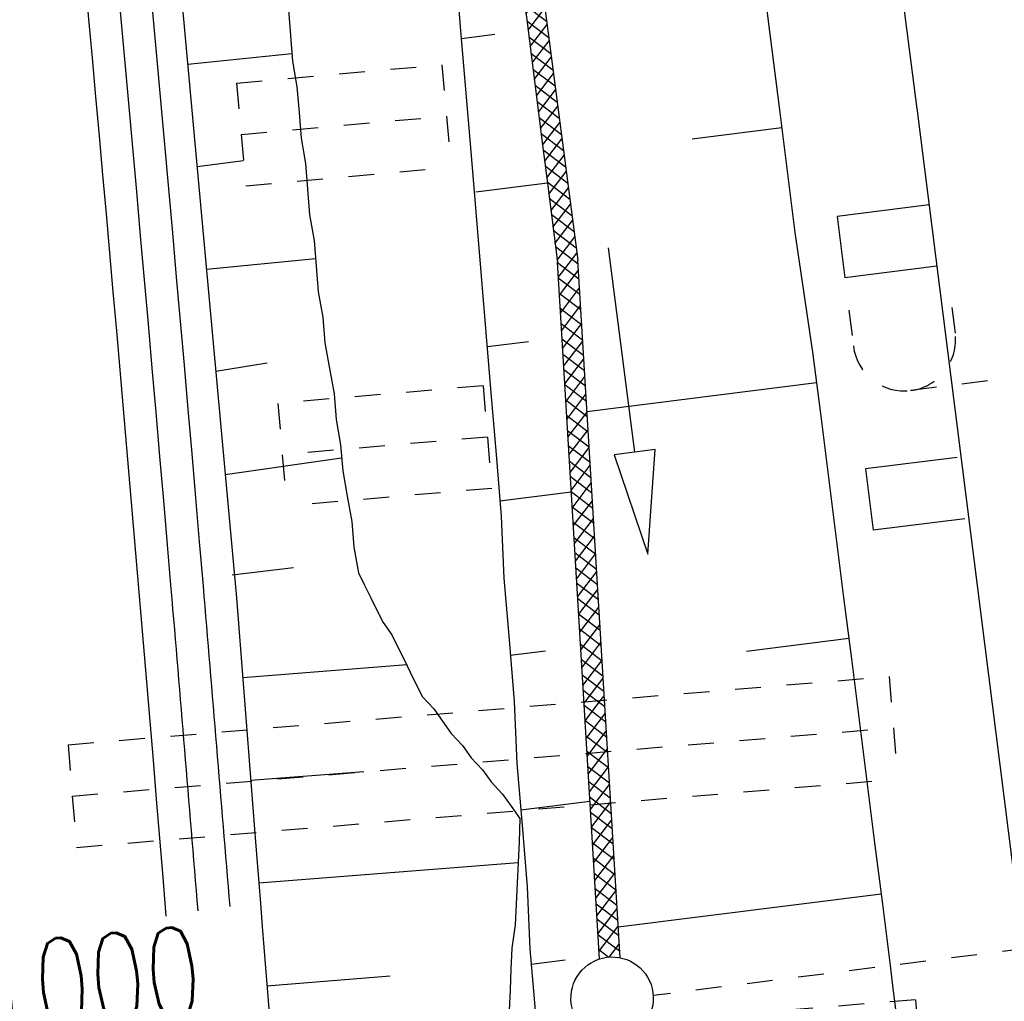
# Model space of a CAD drawing. Extents: x 447693 to 448165, y 439527 to 440695.
# Tile 57 of 88: x 447857 to 447876, y 440112 to 440131. Entities that reach past the tile are written whole.
import ezdxf

# ---------------------------------------------------------------- set-up
doc = ezdxf.new("R2010")
doc.units = 0
doc.header["$LTSCALE"] = 2
doc.header["$MEASUREMENT"] = 0
for name, pattern in [('ACAD_ISO05W100', [0.5, 0.25, -0.25]), ('AUSGEZOGEN', [0]), ('PUNKTX2', [0.5, 0.25, -0.25]), ('STRICHLINIEX2', [0.5, 0.25, -0.25])]:
    doc.linetypes.add(name, pattern=pattern)
doc.layers.get('0').update_dxf_attribs({"linetype": 'AUSGEZOGEN'})
for name, color, linetype in [('DB-Durchlässe', 15, 'CONTINUOUS'), ('DB-GRABEN', 15, 'AUSGEZOGEN'), ('DB-HZV-Stützscheiben', 15, 'CONTINUOUS'), ('DB-Ingenieurbauwerke', 15, 'CONTINUOUS'), ('DB-Kabelanlagen', 15, 'CONTINUOUS'), ('DB-Wegboeschungen', 15, 'CONTINUOUS'), ('DB-Wegdurchlässe', 15, 'CONTINUOUS'), ('DB-Wege', 15, 'CONTINUOUS'), ('FBRTOP', 250, 'AUSGEZOGEN')]:
    doc.layers.add(name, color=color, linetype=linetype)
doc.styles.add('ROMANS', font='romans.shx', dxfattribs={"width": 0.8})

# ---------------------------------------------------------------- blocks, each defined once
blk = doc.blocks.new('*X376')
at = {"color": 0, "linetype": 'ByBlock'}
for p, q in [((-441410.1001947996, -127348.6233307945), (-441372.7218344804, -127311.2449704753)), ((-441408.2880715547, -127665.0092590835), (-441079.4264450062, -127336.147632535)), ((-440867.2246538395, -127752.6934373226), (-441302.7303982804, -127317.1876928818)), ((-440524.4089571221, -127777.3110825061), (-440955.0085268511, -127346.7115127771)), ((-441210.0403505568, -127728.0757921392), (-441409.0667917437, -127529.0493509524)), ((-441156.9677073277, -127731.8869463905), (-440786.1310555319, -127361.0502945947)), ((-440860.0885886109, -127753.2058792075), (-440492.8356660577, -127385.9529566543)), ((-440182.4318277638, -127801.0901603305), (-440607.2866554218, -127376.2353326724)), ((-440563.2094698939, -127774.5248120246), (-440199.5402765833, -127410.855618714)), ((-440266.1478602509, -127795.6612539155), (-439906.2448871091, -127435.7582807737)), ((-439842.167984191, -127823.1559523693), (-440259.5647839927, -127405.7591525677)), ((-439967.3279973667, -127815.0394425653), (-439612.9494976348, -127460.6609428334)), ((-439501.9041406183, -127845.2217444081), (-439911.8429125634, -127435.282972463)), ((-439668.5081344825, -127834.4176312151), (-439319.6541081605, -127485.563604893)), ((-439146.8876775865, -127882.0401559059), (-439564.1210411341, -127464.8067923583)), ((-439370.9338619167, -127855.0414101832), (-439026.3587186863, -127510.4662669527)), ((-438785.0912502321, -127925.6385317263), (-439216.3991697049, -127494.3306122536)), ((-439086.9565703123, -127889.2621701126), (-438733.063329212, -127535.3689290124)), ((-438427.6043841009, -127964.9273463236), (-438868.6772982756, -127523.8544321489)), ((-438802.9792787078, -127923.4829300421), (-438439.7679397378, -127560.2715910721)), ((-438087.3332774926, -127987.000401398), (-438520.9554268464, -127553.3782520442)), ((-438519.0019871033, -127957.7036899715), (-438146.4725502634, -127585.1742531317)), ((-438221.4036336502, -127978.3033880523), (-437853.1771607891, -127610.0769151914)), ((-437747.0621708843, -128009.0734564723), (-438173.2335554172, -127582.9020719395)), ((-437922.5893720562, -127997.6871779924), (-437559.8817713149, -127634.979577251)), ((-437394.8121411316, -128043.1254346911), (-437825.5116839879, -127612.4258918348)), ((-437623.7751104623, -128017.0709679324), (-437266.5863818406, -127659.8822393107)), ((-437033.0244166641, -128086.7151076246), (-437477.7898125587, -127641.94971173)), ((-437338.4252502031, -128049.9191592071), (-436973.2909923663, -127684.7849013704)), ((-436672.7804568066, -128128.7610159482), (-437130.0679411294, -127671.4735316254)), ((-437054.4425966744, -128084.1345572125), (-436679.995602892, -127709.6875634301)), ((-436332.5093501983, -128150.8340710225), (-436782.3460697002, -127700.9973515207)), ((-436770.4599431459, -128118.3499552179), (-436386.7002134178, -127734.5902254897)), ((-436475.4721499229, -128141.5602135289), (-436093.4048239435, -127759.4928875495)), ((-435992.2382435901, -128172.9071260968), (-436434.624198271, -127730.521171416)), ((-436176.657888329, -128160.9440034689), (-435800.1094344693, -127784.3955496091)), ((-435651.9705941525, -128194.9767240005), (-436086.9023268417, -127760.0449913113)), ((-435877.8436267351, -128180.3277934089), (-435506.8140449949, -127809.2982116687)), ((-435311.7075599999, -128217.0417066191), (-435739.1804554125, -127789.5688112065)), ((-435579.0248094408, -128199.7070276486), (-435213.5186555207, -127834.2008737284)), ((-434971.4445258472, -128239.1066892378), (-435391.4585839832, -127819.0926311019)), ((-435280.2043222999, -128219.0845920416), (-434920.2232660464, -127859.1035357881)), ((-434614.2833327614, -128278.0698307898), (-435043.736712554, -127848.6164509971)), ((-434981.383835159, -128238.4621564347), (-434626.9278765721, -127884.0061978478)), ((-434252.4864982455, -128321.6686137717), (-434696.0148411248, -127878.1402708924)), ((-434693.2745249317, -128268.5508977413), (-434333.6324870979, -127908.9088599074)), ((-433897.1433242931, -128358.8137361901), (-434348.2929696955, -127907.6640907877)), ((-434409.2974841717, -128302.7719085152), (-434040.3370976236, -127933.8115219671)), ((-434125.3204434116, -128336.9929192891), (-433747.0417081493, -127958.7141840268)), ((-433556.8725999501, -128380.8864089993), (-434000.5710982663, -127937.187910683)), ((-433833.0977175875, -128362.9682449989), (-433453.746318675, -127983.6168460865)), ((-433216.6018756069, -128402.9590818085), (-433652.849226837, -127966.7117305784)), ((-433534.2831612, -128382.3517401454), (-433160.4509292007, -128008.5195081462)), ((-432876.3359476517, -128425.0269582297), (-433305.1273554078, -127996.2355504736)), ((-433235.4686048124, -128401.7352352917), (-432867.1555397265, -128033.4221702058)), ((-432536.0725312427, -128447.0923231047), (-432957.4054839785, -128025.7593703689)), ((-432936.6509739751, -128421.1156559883), (-432573.8601502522, -128058.3248322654)), ((-432637.830781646, -128440.4935151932), (-432280.564760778, -128083.2274943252)), ((-432195.5337976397, -128469.4330051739), (-432609.6836125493, -128055.2831902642)), ((-432339.010589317, -128459.8713743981), (-431987.2693713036, -128108.1301563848)), ((-431833.7373702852, -128513.0313809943), (-432261.96174112, -128084.8070101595)), ((-432048.136338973, -128487.1951755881), (-431693.9739818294, -128133.0328184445)), ((-431471.9409429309, -128556.6297568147), (-431914.2398696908, -128114.3308300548)), ((-431764.1590473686, -128521.4159355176), (-431400.6785923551, -128157.9354805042)), ((-431131.5872994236, -128578.785348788), (-431566.5179982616, -128143.8546499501)), ((-431480.1817557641, -128555.6366954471), (-431104.0465554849, -128179.5014951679)), ((-430810.4126125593, -128581.7619841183), (-431218.7961268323, -128173.3784698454)), ((-431184.6406609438, -128578.2936521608), (-430787.3633168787, -128181.0163080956)), ((-430489.2379256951, -128584.7386194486), (-430893.4677738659, -128180.5087712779)), ((-430869.3645767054, -128581.2156194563), (-430470.6800782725, -128182.5311210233)), ((-430168.0632388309, -128587.7152547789), (-430573.7403479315, -128182.0381456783)), ((-430554.0884924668, -128584.1375867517), (-430153.9968396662, -128184.045933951)), ((-429846.8885519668, -128590.6918901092), (-430254.0129219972, -128183.5675200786)), ((-430238.8124082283, -128587.0595540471), (-429837.31360106, -128185.5607468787)), ((-429531.5038756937, -128587.8785148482), (-429934.2854960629, -128185.096894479)), ((-429923.5363239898, -128589.9815213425), (-429520.6303624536, -128187.0755598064)), ((-429217.0796635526, -128584.1046754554), (-429614.5580701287, -128186.6262688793)), ((-429604.1066724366, -128588.7499213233), (-429203.9471238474, -128188.5903727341)), ((-428902.6554514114, -128580.3308360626), (-429294.8306441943, -128188.1556432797)), ((-429282.0430908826, -128584.8843913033), (-428887.2638852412, -128190.1051856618)), ((-428588.2312392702, -128576.5569966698), (-428975.10321826, -128189.68501768)), ((-428959.9795093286, -128581.0188612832), (-428570.5806466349, -128191.6199985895)), ((-428273.8070271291, -128572.783157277), (-428655.3757923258, -128191.2143920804)), ((-428637.9159277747, -128577.1533312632), (-428253.8974080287, -128193.1348115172)), ((-427959.3828149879, -128569.0093178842), (-428335.6483663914, -128192.7437664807)), ((-428315.8523462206, -128573.2878012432), (-427937.2141694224, -128194.6496244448)), ((-427644.9586028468, -128565.2354784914), (-428015.9209404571, -128194.2731408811)), ((-427993.7887646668, -128569.4222712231), (-427620.5309308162, -128196.1644373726)), ((-427327.9518730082, -128564.0441567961), (-427696.1935145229, -128195.8025152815)), ((-427671.7251831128, -128565.5567412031), (-427303.8476922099, -128197.6792503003)), ((-427006.777186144, -128567.0207921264), (-427376.4660885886, -128197.3318896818)), ((-427351.793583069, -128563.8231926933), (-426987.1644536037, -128199.1940632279)), ((-426685.6024992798, -128569.9974274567), (-427056.7386626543, -128198.8612640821)), ((-427036.5174988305, -128566.7451599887), (-426670.4812149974, -128200.7088761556)), ((-426364.4278124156, -128572.9740627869), (-426737.01123672, -128200.3906384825)), ((-426721.2414145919, -128569.6671272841), (-426353.7979763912, -128202.2236890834)), ((-426043.2531255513, -128575.9506981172), (-426417.2838107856, -128201.9200128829)), ((-426405.9653303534, -128572.5890945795), (-426037.1147377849, -128203.738502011)), ((-425722.0784386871, -128578.9273334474), (-426097.5563848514, -128203.4493872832)), ((-426090.6892461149, -128575.511061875), (-425720.4314991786, -128205.2533149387)), ((-425400.9037518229, -128581.9039687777), (-425777.8289589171, -128204.9787616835)), ((-425775.4131618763, -128578.4330291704), (-425403.7482605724, -128206.7681278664)), ((-425460.1370776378, -128581.3549964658), (-425087.0650219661, -128208.2829407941)), ((-425079.7290649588, -128584.8806041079), (-425458.1015329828, -128206.5081360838)), ((-425144.8609933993, -128584.2769637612), (-424770.3817833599, -128209.7977537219)), ((-424758.5543780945, -128587.8572394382), (-425138.3741070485, -128208.0375104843)), ((-424829.5849091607, -128587.1989310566), (-424453.6985447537, -128211.3125666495)), ((-424437.3796912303, -128590.8338747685), (-424818.6466811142, -128209.5668848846)), ((-424514.3088249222, -128590.120898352), (-424137.0153061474, -128212.8273795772)), ((-424116.2050043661, -128593.8105100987), (-424498.9192551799, -128211.0962592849)), ((-424199.0327406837, -128593.0428656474), (-423820.3320675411, -128214.3421925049)), ((-423795.0303175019, -128596.787145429), (-424179.1918292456, -128212.6256336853)), ((-423883.7566564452, -128595.9648329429), (-423503.6488289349, -128215.8570054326)), ((-423473.8556306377, -128599.7637807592), (-423859.4644033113, -128214.1550080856)), ((-423568.4805722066, -128598.8868002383), (-423186.9655903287, -128217.3718183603)), ((-423152.6809437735, -128602.7404160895), (-423539.736977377, -128215.684382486)), ((-423253.2044879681, -128601.8087675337), (-422870.2823517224, -128218.886631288)), ((-422831.5062569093, -128605.7170514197), (-423220.0095514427, -128217.2137568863)), ((-422937.9284037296, -128604.7307348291), (-422553.5991131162, -128220.4014442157)), ((-422510.3315700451, -128608.69368675), (-422900.2821255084, -128218.7431312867)), ((-422622.652319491, -128607.6527021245), (-422236.91587451, -128221.9162571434)), ((-422189.1568831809, -128611.6703220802), (-422580.5546995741, -128220.272505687)), ((-422307.3762352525, -128610.5746694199), (-421920.2326359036, -128223.4310700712)), ((-421867.9821963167, -128614.6469574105), (-422260.8272736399, -128221.8018800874)), ((-421992.1001510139, -128613.4966367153), (-421603.5493972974, -128224.9458829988)), ((-421546.8075094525, -128617.6235927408), (-421941.0998477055, -128223.3312544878)), ((-421676.8240667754, -128616.4186040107), (-421286.8661586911, -128226.4606959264)), ((-421225.6328225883, -128620.600228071), (-421621.3724217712, -128224.8606288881)), ((-421361.5479825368, -128619.3405713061), (-420970.1829200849, -128227.9755088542)), ((-420904.4581357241, -128623.5768634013), (-421301.6449958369, -128226.3900032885)), ((-421046.2718982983, -128622.2625386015), (-420653.4996814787, -128229.4903217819)), ((-420583.2834488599, -128626.5534987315), (-420981.9175699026, -128227.9193776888)), ((-420730.9958140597, -128625.184505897), (-420336.8164428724, -128231.0051347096)), ((-420262.1087619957, -128629.5301340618), (-420662.1901439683, -128229.4487520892)), ((-420415.7197298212, -128628.1064731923), (-420020.1332042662, -128232.5199476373)), ((-419940.9340751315, -128632.506769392), (-420342.462718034, -128230.9781264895)), ((-420100.4436455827, -128631.0284404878), (-419703.4499656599, -128234.034760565)), ((-419619.7593882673, -128635.4834047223), (-420022.7352920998, -128232.5075008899)), ((-419785.1675613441, -128633.9504077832), (-419386.7667270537, -128235.5495734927)), ((-419298.584701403, -128638.4600400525), (-419703.0078661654, -128234.0368752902)), ((-419469.8914771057, -128636.8723750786), (-419070.0834884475, -128237.0643864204)), ((-418977.4100145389, -128641.4366753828), (-419383.2804402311, -128235.5662496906)), ((-419154.6153928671, -128639.794342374), (-418753.4002498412, -128238.5791993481)), ((-418656.2353276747, -128644.4133107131), (-419063.5530142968, -128237.0956240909)), ((-418839.3393086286, -128642.7163096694), (-418436.717011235, -128240.0940122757)), ((-418335.0606408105, -128647.3899460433), (-418743.8255883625, -128238.6249984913)), ((-418524.06322439, -128645.6382769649), (-418120.0337726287, -128241.6088252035)), ((-418015.7224900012, -128648.5300453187), (-418424.0981624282, -128240.1543728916)), ((-418208.7871401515, -128648.5602442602), (-417803.3505340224, -128243.1236381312)), ((-417701.3009184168, -128644.7535653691), (-418104.370736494, -128241.6837472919)), ((-417889.0372888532, -128647.0084444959), (-417486.6672954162, -128244.6384510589)), ((-417386.8793468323, -128640.9770854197), (-417784.6433105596, -128243.2131216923)), ((-417566.9709368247, -128643.1401440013), (-417169.9840568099, -128246.1532639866)), ((-417072.4577752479, -128637.2006054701), (-417464.9158846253, -128244.7424960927)), ((-417244.9045847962, -128639.2718435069), (-416853.3008182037, -128247.6680769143)), ((-416758.0362036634, -128633.4241255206), (-417145.1884586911, -128246.271870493)), ((-416922.8382327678, -128635.4035430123), (-416536.6175795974, -128249.182889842)), ((-416443.614632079, -128629.6476455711), (-416825.4610327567, -128247.8012448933)), ((-416600.7718807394, -128631.5352425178), (-416219.9343409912, -128250.6977027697)), ((-416129.1930604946, -128625.8711656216), (-416505.7336068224, -128249.3306192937)), ((-416278.7055287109, -128627.6669420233), (-415903.2511023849, -128252.2125156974)), ((-415814.7714889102, -128622.0946856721), (-416186.0061808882, -128250.8599936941)), ((-415956.6391766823, -128623.7986415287), (-415586.5678637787, -128253.727328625)), ((-415494.969462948, -128623.6986601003), (-415866.2787549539, -128252.3893680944)), ((-415637.0245820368, -128622.3820984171), (-415269.8846251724, -128255.2421415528)), ((-415173.7947760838, -128626.6752954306), (-415546.5513290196, -128253.9187424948)), ((-415321.7484977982, -128625.3040657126), (-414953.2013865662, -128256.7569544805)), ((-414852.6200892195, -128629.6519307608), (-415226.8239030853, -128255.4481168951)), ((-415006.4724135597, -128628.226033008), (-414636.51814796, -128258.2717674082)), ((-414531.4454023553, -128632.6285660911), (-414907.0964771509, -128256.9774912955)), ((-414691.1963293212, -128631.1480003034), (-414319.8349093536, -128259.7865803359)), ((-414210.2707154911, -128635.6052014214), (-414587.3690512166, -128258.5068656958)), ((-414375.9202450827, -128634.0699675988), (-414003.1516707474, -128261.3013932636)), ((-413889.0960286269, -128638.5818367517), (-414267.6416252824, -128260.0362400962)), ((-414060.6441608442, -128636.9919348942), (-413686.4684321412, -128262.8162061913)), ((-413567.9213417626, -128641.5584720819), (-413947.9141993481, -128261.5656144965)), ((-413745.3680766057, -128639.9139021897), (-413369.7851935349, -128264.331019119)), ((-413246.7466548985, -128644.5351074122), (-413628.1867734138, -128263.0949888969)), ((-413430.0919923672, -128642.8358694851), (-413053.1019549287, -128265.8458320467)), ((-412925.5719680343, -128647.5117427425), (-413308.4593474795, -128264.6243632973)), ((-413114.8159081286, -128645.7578367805), (-412736.4187163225, -128267.3606449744)), ((-412604.3972811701, -128650.4883780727), (-412988.7319215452, -128266.1537376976)), ((-412799.5398238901, -128648.6798040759), (-412419.7354777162, -128268.875457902)), ((-412283.2225943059, -128653.465013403), (-412669.0044956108, -128267.683112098)), ((-412484.2637396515, -128651.6017713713), (-412103.05223911, -128270.3902708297)), ((-411962.0479074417, -128656.4416487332), (-412349.2770696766, -128269.2124864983)), ((-412168.9876554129, -128654.5237386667), (-411786.3690005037, -128271.9050837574)), ((-411640.8732205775, -128659.4182840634), (-412029.5496437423, -128270.7418608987)), ((-411853.7115711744, -128657.4457059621), (-411469.6857618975, -128273.4198966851)), ((-411319.6985337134, -128662.3949193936), (-411709.822217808, -128272.271235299)), ((-411538.4354869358, -128660.3676732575), (-411153.0025232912, -128274.9347096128)), ((-410998.5238468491, -128665.3715547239), (-411390.0947918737, -128273.8006096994)), ((-411223.1594026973, -128663.2896405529), (-410836.319284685, -128276.4495225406)), ((-410677.3491599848, -128668.3481900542), (-411070.3673659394, -128275.3299840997)), ((-410907.8833184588, -128666.2116078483), (-410519.6360460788, -128277.9643354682)), ((-410356.1744731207, -128671.3248253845), (-410750.6399400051, -128276.8593585)), ((-410592.6072342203, -128669.1335751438), (-410202.9528074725, -128279.4791483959)), ((-410034.9997862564, -128674.3014607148), (-410430.9125140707, -128278.3887329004)), ((-410277.3311499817, -128672.0555424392), (-409886.2695688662, -128280.9939613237)), ((-409713.8250993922, -128677.278096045), (-410111.1850881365, -128279.9181073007)), ((-409962.0550657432, -128674.9775097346), (-409569.58633026, -128282.5087742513)), ((-409392.650412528, -128680.2547313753), (-409791.4576622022, -128281.4474817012)), ((-409646.7789815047, -128677.89947703), (-409252.9030916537, -128284.023587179)), ((-409071.4757256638, -128683.2313667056), (-409471.7302362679, -128282.9768561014)), ((-409331.5028972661, -128680.8214443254), (-408936.2198530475, -128285.5384001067)), ((-408750.3010387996, -128686.2080020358), (-409152.0028103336, -128284.5062305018)), ((-409016.2268130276, -128683.7434116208), (-408624.1507686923, -128291.6673672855)), ((-408409.5051207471, -128708.8058685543), (-408832.2753843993, -128286.0356049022)), ((-408065.6339526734, -128734.4789850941), (-408499.1101486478, -128301.0027891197)), ((-408701.3056496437, -128687.0202997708), (-408328.0586892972, -128313.7733394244)), ((-408405.2135702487, -128709.1262719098), (-408031.9666099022, -128335.8793115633)), ((-407721.7627845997, -128760.1521016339), (-408155.2389805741, -128326.6759056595)), ((-408109.1214908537, -128731.2322440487), (-407735.8745305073, -128357.9852837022)), ((-407813.0294114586, -128753.3382161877), (-407439.7824511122, -128380.0912558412)), ((-407377.8916165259, -128785.8252181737), (-407811.3678125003, -128352.3490221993)), ((-407516.9373320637, -128775.4441883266), (-407143.6903717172, -128402.1972279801)), ((-407034.0204484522, -128811.4983347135), (-407467.4966444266, -128378.0221387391)), ((-407220.8452526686, -128797.5501604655), (-406847.5982923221, -128424.303200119)), ((-406690.1492803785, -128837.1714512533), (-407123.6254763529, -128403.6952552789)), ((-406924.7531732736, -128819.6561326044), (-406551.5062129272, -128446.4091722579)), ((-406346.2781123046, -128862.8445677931), (-406779.7543082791, -128429.3683718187)), ((-406628.6610938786, -128841.7621047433), (-406255.4141335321, -128468.5151443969)), ((-406002.406944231, -128888.5176843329), (-406435.8831402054, -128455.0414883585)), ((-406332.5690144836, -128863.8680768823), (-405959.3220541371, -128490.6211165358)), ((-405658.5357761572, -128914.1908008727), (-406092.0119721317, -128480.7146048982)), ((-406036.4769350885, -128885.9740490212), (-405663.229974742, -128512.7270886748)), ((-405314.6646080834, -128939.8639174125), (-405748.1408040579, -128506.387721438)), ((-405740.3848556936, -128908.0800211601), (-405367.1378953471, -128534.8330608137)), ((-405444.2927762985, -128930.185993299), (-405071.045815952, -128556.9390329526)), ((-404970.7934400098, -128965.5370339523), (-405404.2696359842, -128532.0608379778)), ((-405148.2006969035, -128952.291965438), (-404774.953736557, -128579.0450050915)), ((-404626.922271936, -128991.2101504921), (-405060.3984679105, -128557.7339545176)), ((-404852.1086175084, -128974.3979375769), (-404478.861657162, -128601.1509772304)), ((-404283.0511038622, -129016.8832670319), (-404716.5272998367, -128583.4070710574)), ((-404556.0165381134, -128996.5039097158), (-404182.7695777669, -128623.2569493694)), ((-403939.1799357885, -129042.5563835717), (-404372.656131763, -128609.0801875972)), ((-404259.9244587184, -129018.6098818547), (-403886.6774983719, -128645.3629215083)), ((-403595.3087677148, -129068.2295001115), (-404028.7849636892, -128634.753304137)), ((-403963.8323793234, -129040.7158539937), (-403590.5854189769, -128667.4688936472)), ((-403251.437599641, -129093.9026166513), (-403684.9137956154, -128660.4264206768)), ((-402907.5664315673, -129119.575733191), (-403341.0426275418, -128686.0995372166)), ((-403667.7402999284, -129062.8218261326), (-403294.4933395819, -128689.5748657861)), ((-403371.6482205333, -129084.9277982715), (-402998.4012601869, -128711.6808379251)), ((-403075.5561411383, -129107.0337704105), (-402702.3091807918, -128733.786810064)), ((-402563.6952634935, -129145.2488497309), (-402997.171459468, -128711.7726537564)), ((-402779.4640617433, -129129.1397425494), (-402406.2171013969, -128755.892782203)), ((-402219.8240954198, -129170.9219662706), (-402653.3002913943, -128737.4457702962)), ((-402483.3719823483, -129151.2457146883), (-402110.1250220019, -128777.9987543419)), ((-401875.9529273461, -129196.5950828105), (-402309.4291233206, -128763.118886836)), ((-402187.2799029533, -129173.3516868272), (-401814.0329426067, -128800.1047264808)), ((-401532.0817592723, -129222.2681993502), (-401965.5579552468, -128788.7920033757)), ((-401891.1878235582, -129195.4576589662), (-401517.9408632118, -128822.2106986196)), ((-401188.2105911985, -129247.9413158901), (-401621.686787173, -128814.4651199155)), ((-401595.0957441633, -129217.5636311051), (-401221.8487838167, -128844.3166707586)), ((-401299.0036647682, -129239.669603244), (-400925.7567044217, -128866.4226428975)), ((-400844.3394231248, -129273.6144324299), (-401277.8156190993, -128840.1382364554)), ((-400500.4682550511, -129299.2875489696), (-400933.9444510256, -128865.8113529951)), ((-401002.9115853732, -129261.7755753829), (-400629.6646250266, -128888.5286150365)), ((-400706.8195059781, -129283.8815475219), (-400333.5725456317, -128910.6345871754)), ((-400181.8462881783, -129299.7114643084), (-400590.0732829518, -128891.4844695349)), ((-400410.7274265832, -129305.9875196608), (-400169.6221672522, -129064.8822603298)), ((-400166.1019485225, -128997.2577524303), (-400246.2021148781, -128917.1575860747))]:
    blk.add_line(p, q, dxfattribs=at)
blk = doc.blocks.new('*X377')
at = {"color": 0, "linetype": 'ByBlock'}
for p, q in [((-400169.6221672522, -129064.8822603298), (-400037.4804662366, -128932.7405593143)), ((-399812.7259189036, -129350.6337820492), (-400166.1019485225, -128997.2577524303)), ((-400114.6353471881, -129328.0934917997), (-399741.3883868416, -128954.8465314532)), ((-399468.8547508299, -129376.306898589), (-399902.3309468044, -128942.8307026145)), ((-399818.5432677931, -129350.1994639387), (-399445.2963074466, -128976.9525035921)), ((-399182.8059847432, -129344.1576131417), (-399558.4597787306, -128968.5038191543)), ((-399522.4511883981, -129372.3054360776), (-399165.700438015, -129015.5546856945)), ((-399167.0616450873, -129041.7039012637), (-399214.588610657, -128994.1769356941)), ((-399183.1739449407, -129351.2262441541), (-398853.1121486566, -129021.16444787)), ((-398781.1124146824, -129427.6531316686), (-399167.0616450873, -129041.7039012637)), ((-399165.700438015, -129015.5546856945), (-399149.2042280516, -128999.0584757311)), ((-398930.267029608, -129416.5173803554), (-398557.0200692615, -129043.2704200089)), ((-398437.2412466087, -129453.3262482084), (-398870.7174425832, -129019.8500522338)), ((-398634.174950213, -129438.6233524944), (-398260.9279898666, -129065.3763921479)), ((-398183.7656813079, -129388.6037619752), (-398526.8462745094, -129045.5231687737)), ((-398168.021341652, -129086.1500500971), (-398182.9751064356, -129071.1962853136)), ((-398179.2522157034, -129301.8986695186), (-397964.8359104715, -129087.4823642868)), ((-397749.4989104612, -129504.672481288), (-398168.021341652, -129086.1500500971)), ((-398041.990791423, -129482.8352967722), (-397668.7438310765, -129109.5883364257)), ((-397405.6277423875, -129530.3455978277), (-397839.1039383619, -129096.8694018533)), ((-397745.8987120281, -129504.9412689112), (-397372.6517516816, -129131.6943085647)), ((-397061.7565743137, -129556.0187143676), (-397495.2327702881, -129122.5425183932)), ((-397449.806632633, -129527.0472410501), (-397076.5596722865, -129153.8002807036)), ((-397153.714553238, -129549.153213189), (-396780.4675928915, -129175.9062528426)), ((-396717.8854062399, -129581.6918309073), (-397151.3616022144, -129148.2156349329)), ((-396857.6224738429, -129571.2591853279), (-396484.3755134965, -129198.0122249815)), ((-396374.0142381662, -129607.3649474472), (-396807.4904341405, -129173.8887514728)), ((-396561.5303944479, -129593.3651574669), (-396188.2834341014, -129220.1181971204)), ((-396030.1430700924, -129633.038063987), (-396463.6192660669, -129199.5618680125)), ((-396265.4383150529, -129615.4711296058), (-395892.1913547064, -129242.2241692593)), ((-395686.2719020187, -129658.7111805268), (-396119.7480979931, -129225.2349845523)), ((-395342.400733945, -129684.3842970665), (-395775.8769299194, -129250.9081010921)), ((-400156.5970869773, -129324.9606655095), (-400181.8462881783, -129299.7114643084)), ((-399226.3591090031, -129394.4114082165), (-399183.1739449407, -129351.2262441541)), ((-399124.9835827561, -129401.9800151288), (-399182.8059847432, -129344.1576131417)), ((-398338.082870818, -129460.7293246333), (-398179.2522157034, -129301.8986695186)), ((-398093.370078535, -129478.9993647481), (-398183.7656813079, -129388.6037619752)), ((-395969.3462356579, -129637.5771017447), (-395596.0992753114, -129264.3301413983)), ((-395673.2541562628, -129659.6830738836), (-395300.0071959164, -129286.4361135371)), ((-395207.2530765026, -129501.333902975), (-395432.0057618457, -129276.5812176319)), ((-395377.1620768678, -129681.7890460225), (-395207.9063449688, -129512.5333141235))]:
    blk.add_line(p, q, dxfattribs=at)

msp = doc.modelspace()

# ---------------------------------------------------------------- linework, layer by layer
at = {"layer": 'DB-Durchlässe', "linetype": 'STRICHLINIEX2'}
msp.add_line((447901.7635594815, 440116.4166600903), (447869.6824968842, 440112.3646285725), dxfattribs=at)
at = {"layer": 'DB-Durchlässe', "linetype": 'Continuous'}
msp.add_ellipse((447868.8840659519, 440112.3145482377), major_axis=(0.5656854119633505, 0.5656854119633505), ratio=0.9999999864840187, start_param=4.061899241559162, end_param=10.34508454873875, dxfattribs=at)
at = {"layer": 'DB-GRABEN', "linetype": 'Continuous'}
for p, q in [((447865.3042616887, 440148.9058146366), (447868.2184980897, 440126.6367084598)), ((447866.9373098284, 440133.5879106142), (447867.2317900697, 440131.2564284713)), ((447865.7467607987, 440133.4375370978), (447865.9420263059, 440131.0935235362)), ((447871.8451377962, 440131.839122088), (447872.1396132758, 440129.5076776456)), ((447867.2317900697, 440131.2564284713), (447867.5262655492, 440128.924984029)), ((447865.9420263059, 440131.0935235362), (447866.1373068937, 440128.7495501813)), ((447865.9608221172, 440130.9447118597), (447866.6057044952, 440131.02616439)), ((447872.1396132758, 440129.5076776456), (447872.4340935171, 440127.1761955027)), ((447872.1772096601, 440129.2100165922), (447870.4409929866, 440128.9907219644)), ((447867.5262655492, 440128.924984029), (447867.6265161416, 440128.1312721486)), ((447866.1373068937, 440128.7495501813), (447866.3325733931, 440126.405536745)), ((447867.6265161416, 440128.1312721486), (447866.2375574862, 440127.955838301)), ((447867.6265161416, 440128.1312721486), (447867.8200440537, 440126.5990577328)), ((447872.4340935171, 440127.1761955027), (447872.7781717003, 440124.8509778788)), ((447868.8084241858, 440126.8812055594), (447869.3199785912, 440122.9140516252)), ((447868.6376829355, 440113.0756627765), (447867.8200440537, 440126.5990577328)), ((447869.0369538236, 440113.0998031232), (447868.2184980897, 440126.6367084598)), ((447866.3325733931, 440126.405536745), (447866.5278389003, 440124.0615231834)), ((447866.4646572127, 440124.9606954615), (447867.2583502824, 440125.0609436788)), ((447872.7781717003, 440124.8509778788), (447872.9285428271, 440123.6604477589)), ((447872.8533597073, 440124.2556934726), (447868.3910028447, 440123.6920709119)), ((447866.5278389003, 440124.0615231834), (447866.6285942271, 440122.8647262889)), ((447872.9285428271, 440123.6604477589), (447873.0789188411, 440122.4698789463)), ((447869.7166940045, 440122.9652070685), (447869.3199785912, 440122.9140516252)), ((447869.5757557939, 440120.9304746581), (447869.7166940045, 440122.9652070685)), ((447866.6285942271, 440122.8647262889), (447866.7293722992, 440121.6678929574)), ((447869.3199785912, 440122.9140516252), (447868.923263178, 440122.8628961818)), ((447868.923263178, 440122.8628961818), (447869.5757557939, 440120.9304746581)), ((447873.0789188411, 440122.4698789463), (447873.2292899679, 440121.2793488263)), ((447866.7041767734, 440121.9671132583), (447868.089517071, 440122.1420900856)), ((447866.7293722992, 440121.6678929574), (447866.780529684, 440120.464831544)), ((447873.2292899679, 440121.2793488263), (447873.3796610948, 440120.0888187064)), ((447866.780529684, 440120.464831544), (447866.8813028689, 440119.2680369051)), ((447873.3796610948, 440120.0888187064), (447873.5300371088, 440118.8982498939)), ((447873.4799118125, 440119.295105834), (447871.4956885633, 440119.0444864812)), ((447866.8813028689, 440119.2680369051), (447866.9820630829, 440118.0712013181)), ((447866.9064925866, 440118.9688319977), (447867.5887241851, 440119.0550019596)), ((447873.5300371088, 440118.8982498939), (447873.6804082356, 440117.7077197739)), ((447866.9820630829, 440118.0712013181), (447867.0332194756, 440116.8681397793)), ((447873.6804082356, 440117.7077197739), (447873.8307793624, 440116.5171896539)), ((447867.0332194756, 440116.8681397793), (447867.1339936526, 440115.6713452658)), ((447873.8307793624, 440116.5171896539), (447873.9811506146, 440115.3266585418)), ((447867.1087996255, 440115.9705496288), (447868.4523944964, 440116.1402537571)), ((447867.1339936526, 440115.6713452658), (447867.2347481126, 440114.4745472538)), ((447873.9811506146, 440115.3266585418), (447874.1315265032, 440114.1360907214)), ((447867.2347481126, 440114.4745472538), (447867.2859291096, 440113.2714505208)), ((447874.1064639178, 440114.3345181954), (447869.0009630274, 440113.6896626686)), ((447874.1315265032, 440114.1360907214), (447874.28189763, 440112.9455606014)), ((447867.2859291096, 440113.2714505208), (447867.3866834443, 440112.074653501)), ((447867.3111162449, 440112.97226847), (447867.972474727, 440113.0558020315)), ((447874.28189763, 440112.9455606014), (447874.3445519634, 440112.4495087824)), ((447874.3445519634, 440112.4495087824), (447874.4072061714, 440111.9534579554))]:
    msp.add_line(p, q, dxfattribs=at)
at = {"layer": 'DB-HZV-Stützscheiben', "linetype": 'PUNKTX2'}
for p, q in [((447861.5920482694, 440130.0762810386), (447865.5761633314, 440130.4324088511)), ((447865.5761633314, 440130.4324088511), (447865.7542272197, 440128.4403514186)), ((447861.5920482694, 440130.0762810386), (447861.7701121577, 440128.0842236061)), ((447861.7701121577, 440128.0842236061), (447865.7542272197, 440128.4403514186)), ((447866.3765874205, 440124.2024708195), (447862.3913789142, 440123.8587950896)), ((447866.3765874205, 440124.2024708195), (447866.5484252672, 440122.2098666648)), ((447862.3913789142, 440123.8587950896), (447862.5632167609, 440121.866190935)), ((447866.5484252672, 440122.2098666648), (447862.5632167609, 440121.866190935)), ((447858.3170325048, 440117.2347188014), (447874.2620846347, 440118.5595999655)), ((447874.2620846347, 440118.5595999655), (447874.4276947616, 440116.5664685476)), ((447858.3170325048, 440117.2347188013), (447858.4826426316, 440115.2415873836)), ((447858.4826426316, 440115.2415873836), (447874.4276947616, 440116.5664685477)), ((447874.7776978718, 440112.2812140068), (447858.8285833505, 440111.0061675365)), ((447874.7776978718, 440112.2812140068), (447874.9370786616, 440110.28757479))]:
    msp.add_line(p, q, dxfattribs=at)
at = {"layer": 'DB-HZV-Stützscheiben', "linetype": 'ACAD_ISO05W100'}
for p, q in [((447861.6810802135, 440129.0802523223), (447865.6651952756, 440129.4363801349)), ((447866.4625063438, 440123.2061687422), (447862.4772978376, 440122.8624930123)), ((447858.3998375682, 440116.2381530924), (447874.3448896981, 440117.5630342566))]:
    msp.add_line(p, q, dxfattribs=at)
at = {"layer": 'DB-Ingenieurbauwerke', "linetype": 'Continuous'}
for p, q in [((447873.186333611, 440141.9692576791), (447874.8023108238, 440129.5740529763)), ((447874.8000454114, 440129.591704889), (447876.4102840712, 440116.842996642)), ((447875.0383777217, 440127.7119404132), (447873.2522820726, 440127.4886417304)), ((447873.2522820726, 440127.4886417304), (447873.4011478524, 440126.2979113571)), ((447875.1872435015, 440126.5212100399), (447873.4011478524, 440126.2979113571)), ((447875.5876573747, 440122.8115696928), (447873.8015617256, 440122.58827101)), ((447873.8015617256, 440122.58827101), (447873.9504275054, 440121.3975406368)), ((447875.7365231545, 440121.6208393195), (447873.9504275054, 440121.3975406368)), ((447876.4102840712, 440116.842996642), (447876.8116121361, 440113.6655705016))]:
    msp.add_line(p, q, dxfattribs=at)
at = {"layer": 'DB-Kabelanlagen', "linetype": 'STRICHLINIEX2'}
for p, q in [((447873.4809399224, 440125.6701561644), (447873.5687962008, 440124.9755206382)), ((447875.4837014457, 440125.7209511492), (447875.5464321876, 440125.224916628)), ((447885.1034374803, 440125.4246416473), (447874.6862029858, 440124.1088817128))]:
    msp.add_line(p, q, dxfattribs=at)
for centre, major_axis, ratio, start_param, end_param in [((447874.5543341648, 440125.0994514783), (0.7071067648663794, 0.7071067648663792), 0.9999999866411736, 4.052772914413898, 5.623583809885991), ((447874.5608925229, 440125.1009992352), (0.707106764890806, 0.7071067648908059), 0.9999999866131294, 2.482004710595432, 4.052631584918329)]:
    msp.add_ellipse(centre, major_axis=major_axis, ratio=ratio, start_param=start_param, end_param=end_param, dxfattribs=at)
at = {"layer": 'DB-Wegboeschungen', "linetype": 'Continuous'}
for p, q in [((447859.7862777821, 440139.8030272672), (447861.5881623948, 440120.0835886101)), ((447862.5962042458, 440131.4977950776), (447862.6354121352, 440130.9993427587)), ((447862.6354121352, 440130.9993427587), (447862.674621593, 440130.5008705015)), ((447860.6412755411, 440130.4461152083), (447862.6628580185, 440130.6504215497)), ((447862.674621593, 440130.5008705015), (447862.763666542, 440130.0063383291)), ((447862.763666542, 440130.0063383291), (447862.8028745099, 440129.5078850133)), ((447862.8028745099, 440129.5078850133), (447862.8420838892, 440129.009413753)), ((447862.8420838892, 440129.009413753), (447862.9311298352, 440128.5148816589)), ((447860.8227606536, 440128.4599810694), (447861.7230729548, 440128.5703140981)), ((447862.9311298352, 440128.5148816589), (447862.970339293, 440128.0164094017)), ((447862.970339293, 440128.0164094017), (447863.0095471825, 440127.5179570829)), ((447863.0095471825, 440127.5179570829), (447863.0986111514, 440127.0234254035)), ((447863.0986111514, 440127.0234254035), (447863.1378205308, 440126.5249541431)), ((447861.0053098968, 440126.4622013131), (447863.1260569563, 440126.6745051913)), ((447863.1378205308, 440126.5249541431), (447863.1770284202, 440126.0265018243)), ((447863.1770284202, 440126.0265018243), (447863.2660759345, 440125.5319497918)), ((447863.2660759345, 440125.5319497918), (447863.305283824, 440125.033497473)), ((447863.305283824, 440125.033497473), (447863.3943487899, 440124.538965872)), ((447861.1862702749, 440124.481809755), (447862.1823527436, 440124.6442348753)), ((447863.3943487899, 440124.538965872), (447863.4833952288, 440124.0444147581)), ((447863.4833952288, 440124.0444147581), (447863.5226031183, 440123.5459624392)), ((447863.5226031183, 440123.5459624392), (447863.6116680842, 440123.0514308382)), ((447863.6116680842, 440123.0514308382), (447863.6508759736, 440122.5529785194)), ((447861.3690704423, 440122.4812839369), (447863.6312735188, 440122.8021857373)), ((447863.6508759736, 440122.5529785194), (447863.7399249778, 440122.0584075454)), ((447863.7399249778, 440122.0584075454), (447863.8289699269, 440121.563875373)), ((447863.8289699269, 440121.563875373), (447863.8681778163, 440121.0654230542)), ((447863.8681778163, 440121.0654230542), (447863.9572427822, 440120.5708914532)), ((447861.5030171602, 440120.528301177), (447862.6954081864, 440120.6722592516)), ((447863.9572427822, 440120.5708914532), (447864.0765422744, 440120.3294882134)), ((447864.0765422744, 440120.3294882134), (447864.1958397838, 440120.088122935)), ((447861.5881623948, 440120.0835886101), (447861.6077648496, 440119.8343813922)), ((447864.1958397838, 440120.088122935), (447864.315139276, 440119.8467196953)), ((447861.6077648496, 440119.8343813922), (447861.6273702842, 440119.5851362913)), ((447864.315139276, 440119.8467196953), (447864.4344199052, 440119.6053139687)), ((447861.6273702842, 440119.5851362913), (447861.646972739, 440119.3359290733)), ((447864.4344199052, 440119.6053139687), (447864.6035734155, 440119.3678703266)), ((447861.646972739, 440119.3359290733), (447861.6665781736, 440119.0866839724)), ((447864.6035734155, 440119.3678703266), (447864.7228729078, 440119.1264670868)), ((447864.7228729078, 440119.1264670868), (447864.8421704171, 440118.8851018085)), ((447861.6665781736, 440119.0866839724), (447861.6861836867, 440118.8374378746)), ((447861.6861836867, 440118.8374378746), (447861.7057861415, 440118.5882306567)), ((447861.7097077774, 440118.538374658), (447864.8998508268, 440118.7893089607)), ((447864.8421704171, 440118.8851018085), (447864.9614509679, 440118.6436970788)), ((447861.7057861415, 440118.5882306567), (447861.7253915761, 440118.3389855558)), ((447864.9614509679, 440118.6436970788), (447865.0807505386, 440118.4022928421)), ((447861.7253915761, 440118.3389855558), (447861.744994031, 440118.0897783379)), ((447865.0807505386, 440118.4022928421), (447865.200047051, 440118.1609274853)), ((447865.200047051, 440118.1609274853), (447865.4190415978, 440117.9273661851)), ((447861.744994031, 440118.0897783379), (447861.7645994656, 440117.8405332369)), ((447861.7645994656, 440117.8405332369), (447861.7842049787, 440117.5912871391)), ((447865.4190415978, 440117.9273661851), (447865.5881761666, 440117.6899210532)), ((447861.7842049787, 440117.5912871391), (447861.8038074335, 440117.3420799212)), ((447865.5881761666, 440117.6899210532), (447865.7573326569, 440117.4524395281)), ((447865.7573326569, 440117.4524395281), (447865.9763073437, 440117.2188756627)), ((447861.8038074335, 440117.3420799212), (447861.8234128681, 440117.0928348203)), ((447865.9763073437, 440117.2188756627), (447866.1454608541, 440116.9814320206)), ((447861.8234128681, 440117.0928348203), (447861.8430153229, 440116.8436276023)), ((447861.8430153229, 440116.8436276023), (447861.8626207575, 440116.5943825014)), ((447866.1454608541, 440116.9814320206), (447866.3644364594, 440116.7478692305)), ((447861.8665424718, 440116.5445255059), (447864.0597608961, 440116.7170424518)), ((447866.3644364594, 440116.7478692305), (447866.5335899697, 440116.5104255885)), ((447861.8626207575, 440116.5943825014), (447861.8822262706, 440116.3451364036)), ((447866.5335899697, 440116.5104255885), (447866.7525645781, 440116.2768627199)), ((447861.8822262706, 440116.3451364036), (447861.9018287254, 440116.0959291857)), ((447866.7525645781, 440116.2768627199), (447866.9217211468, 440116.0393801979)), ((447861.9018287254, 440116.0959291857), (447861.9214341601, 440115.8466840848)), ((447866.9217211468, 440116.0393801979), (447867.0908557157, 440115.801935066)), ((447861.9214341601, 440115.8466840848), (447861.9410366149, 440115.5974768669)), ((447867.0908557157, 440115.801935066), (447867.0763078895, 440115.3493807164)), ((447861.9410366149, 440115.5974768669), (447861.9606420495, 440115.3482317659)), ((447861.9606420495, 440115.3482317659), (447861.9920096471, 440114.9494535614)), ((447867.0763078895, 440115.3493807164), (447867.0578184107, 440114.946681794)), ((447861.9920096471, 440114.9494535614), (447862.0233771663, 440114.5506763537)), ((447862.0233771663, 440114.5506763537), (447867.0578184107, 440114.946681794)), ((447867.0578184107, 440114.946681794), (447867.0393448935, 440114.5440222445)), ((447862.0233771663, 440114.5506763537), (447862.0547417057, 440114.151937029)), ((447867.0393448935, 440114.5440222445), (447867.0208564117, 440114.1413234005)), ((447862.0547417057, 440114.151937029), (447862.0900309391, 440113.7033028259)), ((447867.0208564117, 440114.1413234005), (447867.0023858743, 440113.7386259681)), ((447862.0900309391, 440113.7033028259), (447862.1213984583, 440113.3045256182)), ((447867.0023858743, 440113.7386259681), (447866.9379780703, 440113.2821877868)), ((447862.1213984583, 440113.3045256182), (447862.1527629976, 440112.9057862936)), ((447866.9379780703, 440113.2821877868), (447866.919507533, 440112.8794903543)), ((447862.1527629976, 440112.9057862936), (447862.1841305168, 440112.5070090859)), ((447866.919507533, 440112.8794903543), (447866.9010180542, 440112.4767914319)), ((447862.1802088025, 440112.5568660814), (447864.5728163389, 440112.745066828)), ((447862.1841305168, 440112.5070090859), (447862.2154980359, 440112.1082318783)), ((447866.9010180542, 440112.4767914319), (447866.8825485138, 440112.0740940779))]:
    msp.add_line(p, q, dxfattribs=at)
at = {"layer": 'DB-Wege', "linetype": 'Continuous'}
for major_axis, ratio, start_param, end_param in [((1983.312372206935, 269.2104132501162), 0.9999999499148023, -0.0532899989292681, -0.004696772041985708), ((1983.925102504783, 269.3430259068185), 0.9999999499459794, -0.05015686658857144, -0.02266194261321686), ((1984.560975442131, 269.305142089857), 0.9999999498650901, -0.05009540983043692, -0.02260048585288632), ((1984.910369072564, 261.9834052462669), 0.9999999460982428, -0.04957871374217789, -0.04644816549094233), ((1984.857147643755, 267.1135118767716), 0.9999999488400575, -0.05210698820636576, -0.04899115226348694)]:
    msp.add_ellipse((445865.388534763, 439950.7201717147), major_axis=major_axis, ratio=ratio, start_param=start_param, end_param=end_param, dxfattribs=at)
at = {"layer": 'FBRTOP'}
msp.add_lwpolyline([(447863.7567803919, 440675.1221311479, 8.153809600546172e-07), (447863.9102934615, 440674.157406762, -7.319801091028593e-07), (447871.7677728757, 440624.7785361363), (447883.5537788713, 440550.7104984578, -4.969545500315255e-06), (447893.3747935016, 440488.9869065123, 5.669417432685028e-06), (447903.1958081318, 440427.2633145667, 9.293187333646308e-07), (447911.0532905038, 440377.8844253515, -8.346839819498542e-07), (447918.9107728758, 440328.5055361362), (447930.6967788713, 440254.4374984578, -2.12701612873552e-06), (447938.5537869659, 440205.0589475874, 1.52937549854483e-06), (447946.4107950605, 440155.6803967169), (447958.1967844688, 440081.6114632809), (447966.0537908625, 440032.2334230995, 1.045951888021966e-06), (447971.9467876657, 439995.1989431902, -6.838175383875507e-07), (447977.8397844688, 439958.1644632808, -4.852402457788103e-06), (447983.7322992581, 439921.1303703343, 4.647719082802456e-06), (447989.6248140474, 439884.0962773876, 3.844027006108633e-06), (447997.4822913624, 439834.7179199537, -2.56855412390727e-06), (448005.3397686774, 439785.3395625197, -4.106708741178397e-07), (448016.7989349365, 439713.3245239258, -5.750199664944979e-07), (448024.9827870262, 439661.8924472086, -1.077376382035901e-06), (448032.8397931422, 439612.5134087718, 1.695885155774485e-06), (448040.6967992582, 439563.134370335), (448042.1147122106, 439554.2236307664, -1.918831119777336e-06)], format="xyb", dxfattribs=at)
at = {"layer": 'FBRTOP', "const_width": 0.5}
for points in [[(447874.057, 440515.262, 0.001447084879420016), (447878.5611521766, 440486.6297831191, 5.66941713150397e-06), (447888.3821538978, 440424.906272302, 9.293158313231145e-07), (447896.239651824, 440375.5272853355, -8.346795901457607e-07), (447904.0971497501, 440326.148298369), (447915.8831504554, 440252.0802939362, -2.127020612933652e-06), (447923.7401514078, 440202.7017879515, 1.529375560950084e-06), (447931.5971523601, 440153.3232819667), (447943.383151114, 440079.2542897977), (447951.2401518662, 440029.8762850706, 1.04595343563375e-06), (447957.1331514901, 439992.8417874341, -6.838203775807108e-07), (447963.026151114, 439955.8072897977, -4.852405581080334e-06), (447968.9186528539, 439918.7732788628, 4.647714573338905e-06), (447974.8111545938, 439881.7392679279, 3.844027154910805e-06), (447982.6686519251, 439832.3607847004, -2.568549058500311e-06), (447990.5261492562, 439782.9823014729, -4.666452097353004e-07), (448001.9853134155, 439710.9672241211, -6.533977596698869e-07), (448010.1691514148, 439659.5352879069, -1.077376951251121e-06), (448018.0261521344, 439610.1562833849, 1.695882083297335e-06), (448025.8831528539, 439560.777278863), (448027.3010761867, 439551.8664740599, -1.875613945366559e-06)], [(447869.981, 440514.593, -0.002286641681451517), (447874.6108478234, 440486.0012168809, 5.669416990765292e-06), (447884.4318461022, 440424.277727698, 9.293149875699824e-07), (447892.2893481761, 440374.8987146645, -8.346783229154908e-07), (447900.14685025, 440325.519701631), (447911.9328495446, 440251.4517060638, -2.127022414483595e-06), (447919.7898485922, 440202.0732120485, 1.529375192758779e-06), (447927.64684764, 440152.6947180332), (447939.432848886, 440078.6257102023), (447947.2898481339, 440029.2477149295, 1.045952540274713e-06), (447953.18284851, 439992.2132125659, -6.838204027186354e-07), (447959.075848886, 439955.1787102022, -4.852406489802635e-06), (447964.9683471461, 439918.1447211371, 4.647713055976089e-06), (447970.8608454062, 439881.110732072, 3.844027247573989e-06), (447978.7183480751, 439831.7322152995, -2.568547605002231e-06), (447986.5758507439, 439782.353698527, -4.186408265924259e-07), (447998.0350265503, 439710.3385925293, -5.861820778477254e-07), (448006.2188485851, 439658.9067120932, -1.077377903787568e-06), (448014.0758478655, 439609.5277166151, 1.695880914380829e-06), (448021.9328471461, 439560.148721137), (448023.3507732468, 439551.237898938, -1.899403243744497e-06)]]:
    msp.add_lwpolyline(points, format="xyb", dxfattribs=at)

# ---------------------------------------------------------------- block references
at = {"layer": 'DB-GRABEN', "linetype": 'Continuous', "xscale": 0.0009999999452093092, "yscale": 0.000999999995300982, "zscale": 0.001, "rotation": 277.7296829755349}
for name in ['*X376', '*X377']:
    msp.add_blockref(name, (448050.3082438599, 439738.9142406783), dxfattribs=at)

# ---------------------------------------------------------------- texts
at = {"layer": 'DB-Wegdurchlässe', "linetype": 'Continuous', "style": 'ROMANS', "oblique": 1.416952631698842e-07, "width": 0.7}
msp.add_text('DN 1000', height=1.8, rotation=5.187947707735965, dxfattribs=at).set_placement((447853.5017293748, 440111.2554743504))

doc.saveas('drawing.dxf')
